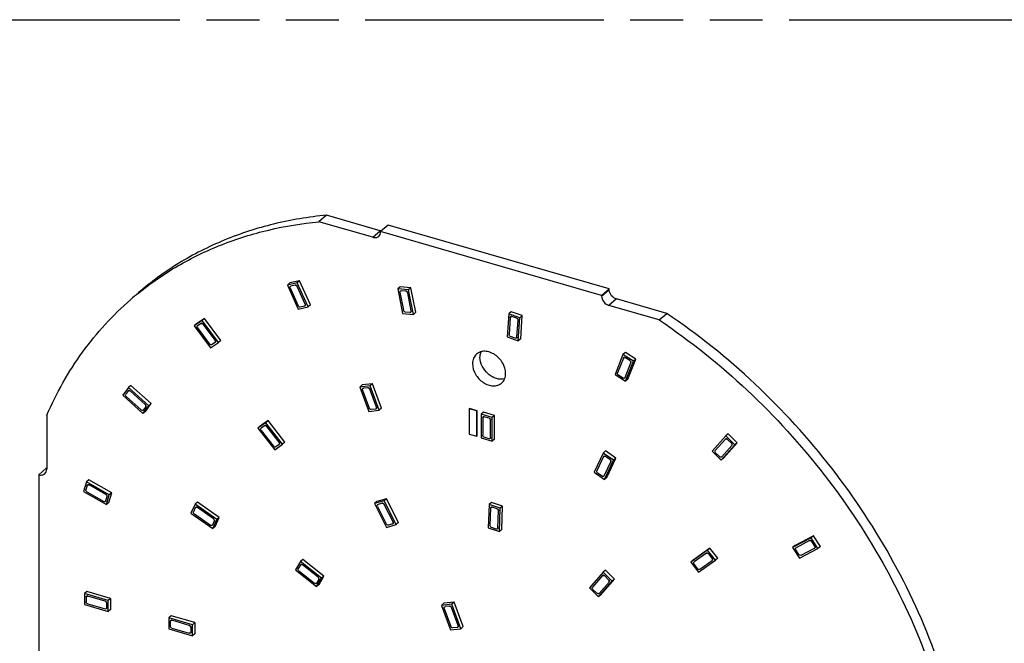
# Model space of a CAD drawing. Header units: millimetres. Extents: x 0 to 210, y 0 to 297.
# Tile 13 of 15: x 84 to 120, y 235 to 258. Entities that reach past the tile are written whole.
import ezdxf

# ---------------------------------------------------------------- set-up
doc = ezdxf.new("R2010")
doc.units = ezdxf.units.MM
doc.header["$LTSCALE"] = 19.36
doc.linetypes.add('PHANTOM', pattern=[0.8, 0.45, -0.05, 0.1, -0.05, 0.1, -0.05])
doc.layers.get('0').update_dxf_attribs({"linetype": 'CONTINUOUS'})
doc.layers.add('DEFAULT_3', color=7, linetype='PHANTOM')

msp = doc.modelspace()

# ---------------------------------------------------------------- linework, layer by layer
at = {"color": 7, "linetype": 'Continuous'}
for p, q in [((95.17093, 250.53084), (94.89593, 250.29269)), ((97.13842, 249.96287), (95.17093, 250.53084)), ((96.86342, 249.72472), (94.89593, 250.29269)), ((97.4229, 250.16942), (97.14791, 249.93127)), ((105.50262, 247.83701), (97.4229, 250.16942)), ((97.14791, 249.92708), (97.14791, 249.93127)), ((105.22763, 247.59885), (97.14791, 249.93127)), ((94.10131, 248.0614), (93.74248, 247.97906)), ((93.82948, 248.0544), (93.74248, 247.97906)), ((93.74248, 247.97906), (94.1409, 247.09512)), ((94.18831, 248.13675), (93.82948, 248.0544)), ((94.18831, 248.13675), (94.10131, 248.0614)), ((94.49973, 247.17746), (94.10131, 248.0614)), ((94.58673, 247.25281), (94.18831, 248.13675)), ((97.86468, 247.91402), (97.77768, 247.83867)), ((97.77768, 247.83867), (97.95388, 246.93991)), ((98.17337, 247.80667), (97.77768, 247.83867)), ((98.26037, 247.88202), (97.86468, 247.91402)), ((98.26037, 247.88202), (98.17337, 247.80667)), ((98.34957, 246.90791), (98.17337, 247.80667)), ((98.43657, 246.98325), (98.26037, 247.88202)), ((105.22763, 247.59885), (105.50262, 247.83701)), ((105.22763, 247.59885), (105.22763, 247.57721)), ((105.50262, 247.81536), (105.50262, 247.83701)), ((94.58673, 247.25281), (94.49973, 247.17746)), ((107.33231, 246.70261), (105.49465, 247.2331)), ((107.60731, 246.94077), (105.76964, 247.47125)), ((94.1409, 247.09512), (94.49973, 247.17746)), ((97.95388, 246.93991), (98.34957, 246.90791)), ((98.43657, 246.98325), (98.34957, 246.90791)), ((101.83986, 246.93031), (101.78076, 246.08337)), ((101.92686, 247.00565), (101.83986, 246.93031)), ((102.24306, 246.78634), (101.83986, 246.93031)), ((102.33006, 246.86168), (101.92686, 247.00565)), ((102.33006, 246.86168), (102.24306, 246.78634)), ((102.27096, 246.01474), (102.33006, 246.86168)), ((107.33231, 246.70261), (107.60731, 246.94077)), ((90.63348, 246.68197), (90.33812, 246.49139)), ((90.42511, 246.56673), (90.33812, 246.49139)), ((90.33812, 246.49139), (90.92922, 245.68784)), ((90.72048, 246.75732), (90.42511, 246.56673)), ((90.72048, 246.75732), (90.63348, 246.68197)), ((91.22458, 245.87842), (90.63348, 246.68197)), ((91.31158, 245.95377), (90.72048, 246.75732)), ((102.18396, 245.9394), (102.24306, 246.78634)), ((90.92922, 245.68784), (91.22458, 245.87842)), ((91.31158, 245.95377), (91.22458, 245.87842)), ((101.78076, 246.08337), (102.18396, 245.9394)), ((102.27096, 246.01474), (102.18396, 245.9394)), ((106.00859, 245.43855), (105.71858, 244.70625)), ((106.09559, 245.51389), (106.00859, 245.43855)), ((106.38939, 245.19328), (106.00859, 245.43855)), ((106.47639, 245.26862), (106.09559, 245.51389)), ((106.09938, 244.46099), (106.38939, 245.19328)), ((106.18638, 244.53633), (106.47639, 245.26862)), ((106.47639, 245.26862), (106.38939, 245.19328)), ((105.71858, 244.70625), (106.09938, 244.46099)), ((96.48101, 244.32675), (96.39401, 244.2514)), ((96.85439, 244.37362), (96.48101, 244.32675)), ((96.85439, 244.37362), (96.76739, 244.29828)), ((97.1858, 243.47785), (96.85439, 244.37362)), ((106.18638, 244.53633), (106.09938, 244.46099)), ((87.93649, 244.23269), (87.72651, 243.948)), ((88.02349, 244.30803), (87.93649, 244.23269)), ((88.67643, 243.56912), (87.93649, 244.23269)), ((88.76343, 243.64446), (88.02349, 244.30803)), ((96.76739, 244.29828), (96.39401, 244.2514)), ((96.39401, 244.2514), (96.72542, 243.35564)), ((97.0988, 243.40251), (96.76739, 244.29828)), ((87.72651, 243.948), (88.46645, 243.28443)), ((88.55345, 243.35977), (88.76343, 243.64446)), ((88.76343, 243.64446), (88.67643, 243.56912)), ((88.46645, 243.28443), (88.67643, 243.56912)), ((88.55345, 243.35977), (88.46645, 243.28443)), ((96.72542, 243.35564), (97.0988, 243.40251)), ((97.1858, 243.47785), (97.0988, 243.40251)), ((100.39132, 243.45728), (100.39966, 243.46449)), ((100.39132, 243.45728), (100.39132, 242.53353)), ((100.66556, 243.37811), (100.39132, 243.45728)), ((100.6739, 243.38533), (100.39966, 243.46449)), ((100.66556, 243.37811), (100.6739, 243.38533)), ((100.66556, 242.45436), (100.66556, 243.37811)), ((100.6739, 242.46158), (100.6739, 243.38533)), ((100.91205, 243.33101), (100.82505, 243.25567)), ((100.82505, 243.25567), (100.82505, 242.38965)), ((101.22919, 243.139), (100.82505, 243.25567)), ((101.31619, 243.21435), (100.91205, 243.33101)), ((84.94847, 243.21681), (84.94847, 241.25001)), ((92.95409, 242.94594), (92.66832, 242.74267)), ((93.04109, 243.02129), (92.75532, 242.81801)), ((93.04109, 243.02129), (92.95409, 242.94594)), ((93.56646, 242.1568), (92.95409, 242.94594)), ((93.65346, 242.23214), (93.04109, 243.02129)), ((101.31619, 243.21435), (101.22919, 243.139)), ((101.22919, 242.27299), (101.22919, 243.139)), ((101.31619, 242.34833), (101.31619, 243.21435)), ((92.75532, 242.81801), (92.66832, 242.74267)), ((92.66832, 242.74267), (93.28069, 241.95353)), ((100.39132, 242.53353), (100.66556, 242.45436)), ((109.85527, 242.54244), (109.76827, 242.46709)), ((110.18544, 242.21406), (109.85527, 242.54244)), ((93.65346, 242.23214), (93.56646, 242.1568)), ((100.66556, 242.45436), (100.6739, 242.46158)), ((100.82505, 242.38965), (101.22919, 242.27299)), ((101.31619, 242.34833), (101.22919, 242.27299)), ((109.76827, 242.46709), (109.26885, 241.90375)), ((109.68602, 241.65072), (110.18544, 242.21406)), ((110.09844, 242.13872), (109.76827, 242.46709)), ((110.18544, 242.21406), (110.09844, 242.13872)), ((93.28069, 241.95353), (93.56646, 242.1568)), ((105.28685, 241.83892), (104.95544, 241.13449)), ((105.37385, 241.91426), (105.28685, 241.83892)), ((105.66023, 241.57648), (105.28685, 241.83892)), ((105.74723, 241.65182), (105.37385, 241.91426)), ((109.26885, 241.90375), (109.59902, 241.57538)), ((109.59902, 241.57538), (110.09844, 242.13872)), ((105.32882, 240.87205), (105.66023, 241.57648)), ((105.41582, 240.94739), (105.74723, 241.65182)), ((105.74723, 241.65182), (105.66023, 241.57648)), ((109.68602, 241.65072), (109.59902, 241.57538)), ((84.6598, 241.04467), (84.9348, 241.28283)), ((104.95544, 241.13449), (105.32882, 240.87205)), ((84.6598, 241.04467), (84.6598, 233.11772)), ((86.40353, 240.78531), (86.29449, 240.42764)), ((86.49053, 240.86066), (86.40353, 240.78531)), ((87.23743, 240.31094), (86.40353, 240.78531)), ((87.32443, 240.38628), (86.49053, 240.86066)), ((105.41582, 240.94739), (105.32882, 240.87205)), ((86.29449, 240.42764), (87.1284, 239.95326)), ((87.21539, 240.0286), (87.32443, 240.38628)), ((87.32443, 240.38628), (87.23743, 240.31094)), ((87.1284, 239.95326), (87.23743, 240.31094)), ((87.21539, 240.0286), (87.1284, 239.95326)), ((90.45685, 240.04164), (90.36985, 239.96629)), ((91.25695, 239.47925), (90.45685, 240.04164)), ((97.27667, 240.09239), (96.92861, 239.98747)), ((97.01561, 240.06282), (96.92861, 239.98747)), ((97.36367, 240.16773), (97.01561, 240.06282)), ((97.36367, 240.16773), (97.27667, 240.09239)), ((97.7168, 239.2195), (97.27667, 240.09239)), ((97.8038, 239.29484), (97.36367, 240.16773)), ((101.20618, 240.02951), (101.11918, 239.95416)), ((101.61002, 239.89754), (101.20618, 240.02951)), ((90.36985, 239.96629), (90.21519, 239.63756)), ((91.16995, 239.40391), (90.36985, 239.96629)), ((96.92861, 239.98747), (97.36874, 239.11458)), ((101.11918, 239.95416), (101.08621, 239.09829)), ((101.52303, 239.8222), (101.11918, 239.95416)), ((101.49006, 238.96633), (101.52303, 239.8222)), ((101.61002, 239.89754), (101.52303, 239.8222)), ((101.57705, 239.04167), (101.61002, 239.89754)), ((90.21519, 239.63756), (91.01529, 239.07518)), ((91.01529, 239.07518), (91.16995, 239.40391)), ((91.10229, 239.15052), (91.25695, 239.47925)), ((91.25695, 239.47925), (91.16995, 239.40391)), ((97.8038, 239.29484), (97.7168, 239.2195)), ((91.10229, 239.15052), (91.01529, 239.07518)), ((97.36874, 239.11458), (97.7168, 239.2195)), ((101.08621, 239.09829), (101.49006, 238.96633)), ((101.57705, 239.04167), (101.49006, 238.96633)), ((112.87966, 238.73837), (112.20788, 238.38577)), ((112.96666, 238.81372), (112.29488, 238.46111)), ((112.96666, 238.81372), (112.87966, 238.73837)), ((113.1347, 238.35125), (112.87966, 238.73837)), ((113.2217, 238.42659), (112.96666, 238.81372)), ((109.10015, 238.28498), (108.48779, 237.84939)), ((109.18715, 238.36032), (108.57478, 237.92473)), ((109.18715, 238.36032), (109.10015, 238.28498)), ((109.38592, 237.91671), (109.10015, 238.28498)), ((109.47292, 237.99205), (109.18715, 238.36032)), ((112.29488, 238.46111), (112.20788, 238.38577)), ((112.20788, 238.38577), (112.46293, 237.99864)), ((112.46293, 237.99864), (113.1347, 238.35125)), ((113.2217, 238.42659), (113.1347, 238.35125)), ((94.22105, 237.8748), (94.03929, 237.56631)), ((94.30805, 237.95014), (94.22105, 237.8748)), ((94.99454, 237.26203), (94.22105, 237.8748)), ((95.08154, 237.33737), (94.30805, 237.95014)), ((108.57478, 237.92473), (108.48779, 237.84939)), ((108.48779, 237.84939), (108.77356, 237.48112)), ((108.77356, 237.48112), (109.38592, 237.91671)), ((109.47292, 237.99205), (109.38592, 237.91671)), ((94.03929, 237.56631), (94.81278, 236.95353)), ((105.36752, 237.55229), (105.28052, 237.47695)), ((105.69894, 237.22534), (105.36752, 237.55229)), ((94.81278, 236.95353), (94.99454, 237.26203)), ((94.89978, 237.02888), (95.08154, 237.33737)), ((95.08154, 237.33737), (94.99454, 237.26203)), ((105.28052, 237.47695), (104.78492, 236.90983)), ((105.11634, 236.58287), (105.61194, 237.14999)), ((105.20334, 236.65822), (105.69894, 237.22534)), ((105.61194, 237.14999), (105.28052, 237.47695)), ((105.69894, 237.22534), (105.61194, 237.14999)), ((86.41995, 236.77591), (86.33295, 236.70057)), ((87.28597, 236.52592), (86.41995, 236.77591)), ((94.89978, 237.02888), (94.81278, 236.95353)), ((104.78492, 236.90983), (105.11634, 236.58287)), ((86.33295, 236.70057), (86.33295, 236.29643)), ((87.19897, 236.45057), (86.33295, 236.70057)), ((87.28597, 236.52592), (87.19897, 236.45057)), ((87.19897, 236.04643), (87.19897, 236.45057)), ((87.28597, 236.52592), (87.28597, 236.12178)), ((105.20334, 236.65822), (105.11634, 236.58287)), ((86.33295, 236.29643), (87.19897, 236.04643)), ((87.28597, 236.12178), (87.19897, 236.04643)), ((99.46689, 236.34513), (99.37989, 236.26978)), ((99.75461, 236.31301), (99.37989, 236.26978)), ((99.37989, 236.26978), (99.70431, 235.37317)), ((99.84161, 236.38835), (99.46689, 236.34513)), ((99.84161, 236.38835), (99.75461, 236.31301)), ((100.07902, 235.4164), (99.75461, 236.31301)), ((100.16602, 235.49174), (99.84161, 236.38835)), ((89.49506, 235.88821), (89.40806, 235.81286)), ((89.40806, 235.81286), (89.40806, 235.40872)), ((90.27408, 235.56286), (89.40806, 235.81286)), ((90.36108, 235.63821), (89.49506, 235.88821)), ((89.40806, 235.40872), (90.27408, 235.15872)), ((90.36108, 235.63821), (90.27408, 235.56286)), ((90.27408, 235.15872), (90.27408, 235.56286)), ((90.36108, 235.63821), (90.36108, 235.23407)), ((99.70431, 235.37317), (100.07902, 235.4164)), ((100.16602, 235.49174), (100.07902, 235.4164)), ((90.36108, 235.23407), (90.27408, 235.15872))]:
    msp.add_line(p, q, dxfattribs=at)
at = {"color": 9, "linetype": 'Continuous'}
for p, q in [((96.86342, 249.72472), (97.13842, 249.96287)), ((94.02535, 247.97895), (93.87156, 247.94365)), ((94.39535, 247.28356), (94.10317, 247.93178)), ((93.84686, 247.87296), (94.13904, 247.22474)), ((97.8577, 247.71427), (97.98691, 247.05517)), ((98.07206, 247.7559), (97.90248, 247.76961)), ((98.26955, 247.03231), (98.14034, 247.69141)), ((105.22763, 247.5772), (105.50262, 247.81536)), ((94.36898, 247.21142), (94.2152, 247.17613)), ((105.76964, 247.47125), (105.49465, 247.2331)), ((98.2231, 246.97552), (98.05352, 246.98924)), ((90.58849, 246.57395), (90.46191, 246.49227)), ((91.10357, 245.95834), (90.6701, 246.54761)), ((101.88958, 246.79682), (101.84624, 246.17573)), ((102.12392, 246.77101), (101.95112, 246.83271)), ((102.13424, 246.07289), (102.17758, 246.69398)), ((90.45912, 246.41148), (90.8926, 245.8222)), ((91.09912, 245.8761), (90.97253, 245.79442)), ((102.07103, 246.03555), (101.89823, 246.09726)), ((106.02432, 245.30587), (105.81165, 244.76885)), ((106.08365, 244.59366), (106.29632, 245.13068)), ((106.26126, 245.21454), (106.09806, 245.31965)), ((106.00825, 244.57844), (105.84505, 244.68355)), ((87.92582, 244.10711), (87.83583, 243.9851)), ((88.54778, 243.61692), (88.00515, 244.10354)), ((96.49154, 244.13866), (96.73457, 243.48177)), ((96.6828, 244.22517), (96.52279, 244.20508)), ((97.00127, 243.51525), (96.75824, 244.17214)), ((87.85516, 243.90019), (88.39779, 243.41358)), ((88.56544, 243.53057), (88.47545, 243.40856)), ((96.96836, 243.44739), (96.80834, 243.4273)), ((100.88279, 243.12353), (100.88279, 242.48846)), ((101.11372, 243.1146), (100.94052, 243.1646)), ((101.17146, 242.40512), (101.17146, 243.0402)), ((92.91327, 242.83525), (92.79079, 242.74814)), ((92.79079, 242.66649), (93.23986, 242.08778)), ((93.44398, 242.23298), (92.99492, 242.81168)), ((101.11206, 242.36261), (100.93885, 242.41261)), ((109.74885, 242.34507), (109.38261, 241.93195)), ((109.97081, 242.19499), (109.82931, 242.33572)), ((93.44232, 242.14989), (93.31984, 242.06277)), ((109.53632, 241.70531), (109.39482, 241.84604)), ((109.61845, 241.6974), (109.98468, 242.11052)), ((105.296, 241.7075), (105.05297, 241.19092)), ((105.31967, 241.00347), (105.5627, 241.52004)), ((105.53146, 241.6045), (105.37144, 241.71697)), ((105.24257, 240.99255), (105.08255, 241.10503)), ((86.42797, 240.6515), (86.38124, 240.49821)), ((86.42126, 240.41548), (87.03278, 240.06761)), ((87.11067, 240.32309), (86.49914, 240.67097)), ((87.14902, 240.23893), (87.10229, 240.08564)), ((97.20657, 240.00422), (97.0574, 239.95926)), ((90.37901, 239.83488), (90.31272, 239.69399)), ((91.04117, 239.43193), (90.45444, 239.84435)), ((97.03702, 239.88608), (97.35978, 239.24596)), ((97.60839, 239.3209), (97.28563, 239.96102)), ((101.17247, 239.82119), (101.1483, 239.19356)), ((101.40544, 239.80284), (101.23236, 239.8594)), ((101.43676, 239.09929), (101.46094, 239.72693)), ((90.34397, 239.60954), (90.9307, 239.19713)), ((91.07075, 239.34604), (91.00447, 239.20515)), ((97.58635, 239.24627), (97.43718, 239.20131)), ((101.3752, 239.05964), (101.20212, 239.1162)), ((112.82652, 238.63606), (112.33388, 238.37748)), ((113.01705, 238.43835), (112.90774, 238.60426)), ((112.43317, 238.13132), (112.32387, 238.29722)), ((112.51606, 238.10096), (113.0087, 238.35954)), ((109.05933, 238.17429), (108.61026, 237.85485)), ((108.81438, 237.59181), (109.26345, 237.91124)), ((109.26345, 237.99289), (109.14098, 238.15072)), ((94.22069, 237.74581), (94.14279, 237.6136)), ((94.16839, 237.52867), (94.73562, 237.07931)), ((94.86545, 237.29966), (94.29822, 237.74903)), ((108.73106, 237.61393), (108.60859, 237.77176)), ((94.88938, 237.21329), (94.81148, 237.08108)), ((105.26178, 237.35462), (104.89834, 236.93874)), ((105.13507, 236.7052), (105.49851, 237.12108)), ((105.48421, 237.2056), (105.34217, 237.34572)), ((105.05302, 236.71265), (104.91098, 236.85278)), ((86.39069, 236.56843), (86.39069, 236.39523)), ((87.0835, 236.42617), (86.44842, 236.6095)), ((86.44842, 236.32083), (87.0835, 236.1375)), ((87.13957, 236.35033), (87.13957, 236.17712)), ((99.47668, 236.15641), (99.71459, 235.4989)), ((99.66917, 236.24088), (99.50858, 236.22236)), ((99.98224, 235.52977), (99.74433, 236.18728)), ((89.4658, 235.68073), (89.4658, 235.50752)), ((90.15861, 235.53846), (89.52353, 235.7218)), ((89.52353, 235.43312), (90.15861, 235.24979)), ((90.21468, 235.46262), (90.21468, 235.28942)), ((99.94867, 235.46238), (99.78808, 235.44385))]:
    msp.add_line(p, q, dxfattribs=at)
at = {"color": 7, "linetype": 'Continuous'}
for centre, radius, start, end in [((97.22489, 250.26221), 0.31158, 253.887919, 257.047477), ((97.22185, 250.24885), 0.29787, 257.040365, 260.961823), ((95.39073, 238.94056), 11.25736, 129.043053, 130.892609), ((85.02282, 241.58763), 0.31726, 253.892666, 256.45239)]:
    msp.add_arc(centre, radius, start, end, dxfattribs=at)
for points, knots in [([(95.17093, 250.53084), (94.52214, 250.46857), (93.24935, 250.25775), (91.43019, 249.66913), (89.7594, 248.82155), (88.75944, 248.08977), (88.29618, 247.68858)], [0, 0, 0, 0, 0.25888215, 0.51038258, 0.75658243, 1, 1, 1, 1]), ([(88.29968, 247.68385), (88.75267, 248.05124), (89.72362, 248.72049), (91.32946, 249.49599), (93.06698, 250.03688), (94.27871, 250.23345), (94.89593, 250.29269)], [0, 0, 0, 0, 0.2433389, 0.48969611, 0.74130281, 1, 1, 1, 1]), ([(96.86342, 249.72472), (96.90138, 249.71376), (96.97883, 249.70563), (97.05162, 249.73762), (97.07847, 249.76089)], [0, 0, 0, 0, 0.5264929, 1, 1, 1, 1]), ([(97.07847, 249.76089), (97.10077, 249.78021), (97.13753, 249.83267), (97.14791, 249.89511), (97.14791, 249.92708)], [0, 0, 0, 0, 0.4799465, 1, 1, 1, 1]), ([(93.8452, 247.87152), (93.839, 247.88528), (93.83523, 247.90965), (93.851, 247.93457), (93.86348, 247.94074), (93.8699, 247.94221)], [0, 0, 0, 0, 0.53345404, 0.76716871, 1, 1, 1, 1]), ([(94.02368, 247.9775), (94.03828, 247.98085), (94.07262, 247.97158), (94.09452, 247.94584), (94.1015, 247.93034)], [0, 0, 0, 0, 0.46823521, 1, 1, 1, 1]), ([(94.10317, 247.93178), (94.09618, 247.94729), (94.07428, 247.97302), (94.03994, 247.9823), (94.02535, 247.97895)], [0, 0, 0, 0, 0.53176479, 1, 1, 1, 1]), ([(97.85603, 247.71282), (97.85335, 247.72651), (97.85649, 247.75049), (97.8799, 247.76719), (97.89386, 247.76873), (97.90082, 247.76817)], [0, 0, 0, 0, 0.5084072, 0.74574903, 1, 1, 1, 1]), ([(98.0704, 247.75445), (98.08639, 247.75316), (98.11777, 247.73654), (98.13544, 247.70641), (98.13867, 247.68996)], [0, 0, 0, 0, 0.48905346, 1, 1, 1, 1]), ([(98.14034, 247.69141), (98.13711, 247.70786), (98.11944, 247.73798), (98.08805, 247.7546), (98.07206, 247.7559)], [0, 0, 0, 0, 0.51094654, 1, 1, 1, 1]), ([(105.22763, 247.57721), (105.22763, 247.50208), (105.28977, 247.35044), (105.42074, 247.25444), (105.49465, 247.2331)], [0, 0, 0, 0, 0.4940862, 1, 1, 1, 1]), ([(105.76964, 247.47125), (105.70201, 247.49078), (105.57969, 247.57589), (105.51392, 247.70969), (105.50497, 247.77941)], [0, 0, 0, 0, 0.50037692, 1, 1, 1, 1]), ([(84.94847, 243.21681), (85.30077, 244.03101), (86.16906, 245.57424), (87.36525, 246.88239), (88.02118, 247.45043)], [0, 0, 0, 0, 0.50553872, 1, 1, 1, 1]), ([(94.2152, 247.17613), (94.2006, 247.17278), (94.16626, 247.18205), (94.14436, 247.20779), (94.13737, 247.2233)], [0, 0, 0, 0, 0.46823521, 1, 1, 1, 1]), ([(94.39368, 247.28212), (94.39988, 247.26836), (94.40365, 247.24398), (94.38787, 247.21906), (94.3754, 247.2129), (94.36898, 247.21142)], [0, 0, 0, 0, 0.53345404, 0.76716871, 1, 1, 1, 1]), ([(94.37065, 247.21287), (94.37707, 247.21434), (94.38954, 247.22051), (94.40532, 247.24542), (94.40155, 247.2698), (94.39535, 247.28356)], [0, 0, 0, 0, 0.23283129, 0.46654596, 1, 1, 1, 1]), ([(98.05352, 246.98924), (98.03753, 246.99053), (98.00614, 247.00716), (97.98847, 247.03728), (97.98525, 247.05373)], [0, 0, 0, 0, 0.48905346, 1, 1, 1, 1]), ([(98.26788, 247.03087), (98.27056, 247.01718), (98.26742, 246.9932), (98.24401, 246.9765), (98.23005, 246.97496), (98.2231, 246.97552)], [0, 0, 0, 0, 0.5084072, 0.74574903, 1, 1, 1, 1]), ([(98.22477, 246.97697), (98.23172, 246.9764), (98.24568, 246.97794), (98.26909, 246.99465), (98.27223, 247.01862), (98.26955, 247.03231)], [0, 0, 0, 0, 0.25425097, 0.4915928, 1, 1, 1, 1]), ([(101.88791, 246.79537), (101.8884, 246.80232), (101.89202, 246.81588), (101.91211, 246.83648), (101.93629, 246.83597), (101.94945, 246.83127)], [0, 0, 0, 0, 0.25368203, 0.49084502, 1, 1, 1, 1]), ([(101.95112, 246.83271), (101.93796, 246.83741), (101.91377, 246.83792), (101.89369, 246.81732), (101.89006, 246.80376), (101.88958, 246.79682)], [0, 0, 0, 0, 0.50915498, 0.74631797, 1, 1, 1, 1]), ([(117.55476, 234.12173), (117.11384, 235.39529), (115.99169, 237.90025), (113.71639, 241.3556), (110.91523, 244.43533), (108.74689, 246.17345), (107.60731, 246.94077)], [0, 0, 0, 0, 0.24527967, 0.49680114, 0.74997099, 1, 1, 1, 1]), ([(90.45746, 246.41003), (90.4479, 246.42303), (90.43856, 246.44677), (90.44524, 246.47662), (90.45476, 246.48729), (90.46024, 246.49083)], [0, 0, 0, 0, 0.54351563, 0.78022888, 1, 1, 1, 1]), ([(90.58683, 246.57251), (90.59846, 246.58001), (90.63359, 246.5805), (90.65853, 246.55962), (90.66843, 246.54616)], [0, 0, 0, 0, 0.45313366, 1, 1, 1, 1]), ([(90.6701, 246.54761), (90.6602, 246.56107), (90.63526, 246.58195), (90.60013, 246.58146), (90.58849, 246.57395)], [0, 0, 0, 0, 0.54686634, 1, 1, 1, 1]), ([(102.12225, 246.76957), (102.13805, 246.76393), (102.16522, 246.74202), (102.17703, 246.70852), (102.17591, 246.69254)], [0, 0, 0, 0, 0.51149506, 1, 1, 1, 1]), ([(102.17758, 246.69398), (102.17869, 246.70996), (102.16689, 246.74347), (102.13972, 246.76537), (102.12392, 246.77101)], [0, 0, 0, 0, 0.48850494, 1, 1, 1, 1]), ([(107.33231, 246.70261), (108.47189, 245.9353), (110.64023, 244.19718), (113.44139, 241.11744), (115.71669, 237.6621), (116.83884, 235.15714), (117.27977, 233.88357)], [0, 0, 0, 0, 0.25002901, 0.50319886, 0.75472033, 1, 1, 1, 1]), ([(101.89823, 246.09726), (101.88244, 246.1029), (101.85526, 246.1248), (101.84346, 246.15831), (101.84457, 246.17429)], [0, 0, 0, 0, 0.51149506, 1, 1, 1, 1]), ([(90.97253, 245.79442), (90.9609, 245.78691), (90.92577, 245.78642), (90.90083, 245.8073), (90.89093, 245.82076)], [0, 0, 0, 0, 0.45313366, 1, 1, 1, 1]), ([(91.1019, 245.95689), (91.11146, 245.9439), (91.1208, 245.92015), (91.11412, 245.89031), (91.1046, 245.87963), (91.09912, 245.8761)], [0, 0, 0, 0, 0.54351563, 0.78022888, 1, 1, 1, 1]), ([(91.10078, 245.87754), (91.10626, 245.88108), (91.11578, 245.89175), (91.12246, 245.9216), (91.11313, 245.94534), (91.10357, 245.95834)], [0, 0, 0, 0, 0.21977112, 0.45648437, 1, 1, 1, 1]), ([(102.13257, 246.07145), (102.13209, 246.0645), (102.12847, 246.05094), (102.10838, 246.03034), (102.0842, 246.03085), (102.07103, 246.03555)], [0, 0, 0, 0, 0.25368203, 0.49084502, 1, 1, 1, 1]), ([(100.65587, 245.45447), (100.60835, 245.41331), (100.53002, 245.3015), (100.50791, 245.16845), (100.50791, 245.10033)], [0, 0, 0, 0, 0.47996844, 1, 1, 1, 1]), ([(101.72033, 244.75033), (101.72033, 244.88109), (101.63379, 245.15175), (101.39539, 245.40544), (101.15414, 245.52793), (100.96978, 245.5654), (100.79561, 245.54447), (100.69621, 245.48942), (100.65587, 245.45447)], [0, 0, 0, 0, 0.25693676, 0.53080169, 0.66202517, 0.78362103, 0.89512144, 1, 1, 1, 1]), ([(100.78291, 245.33848), (100.78291, 245.35632), (100.78593, 245.42488), (100.80175, 245.49315), (100.82141, 245.53998)], [0, 0, 0, 0, 0.25996827, 1, 1, 1, 1]), ([(100.50791, 245.10033), (100.50791, 244.96957), (100.59445, 244.69891), (100.83285, 244.44521), (101.0741, 244.32273), (101.25846, 244.28526), (101.43263, 244.30619), (101.53203, 244.36124), (101.57237, 244.39619)], [0, 0, 0, 0, 0.25693676, 0.53080169, 0.66202517, 0.78362103, 0.89512144, 1, 1, 1, 1]), ([(101.68176, 244.54811), (101.58443, 244.52257), (101.41768, 244.53527), (101.21978, 244.62344), (101.02776, 244.76176), (100.84602, 244.99611), (100.78291, 245.22742), (100.78291, 245.33848)], [0, 0, 0, 0, 0.22528337, 0.35149068, 0.48379844, 0.75134058, 1, 1, 1, 1]), ([(106.02265, 245.30443), (106.02508, 245.31055), (106.03307, 245.32194), (106.06012, 245.33375), (106.08368, 245.3264), (106.09639, 245.31821)], [0, 0, 0, 0, 0.23238107, 0.46609932, 1, 1, 1, 1]), ([(106.09806, 245.31965), (106.08534, 245.32784), (106.06178, 245.3352), (106.03474, 245.32338), (106.02674, 245.31199), (106.02432, 245.30587)], [0, 0, 0, 0, 0.53390068, 0.76761893, 1, 1, 1, 1]), ([(106.25959, 245.21309), (106.27389, 245.20389), (106.29611, 245.17847), (106.30016, 245.14313), (106.29466, 245.12924)], [0, 0, 0, 0, 0.5322275, 1, 1, 1, 1]), ([(106.29632, 245.13068), (106.30183, 245.14458), (106.29778, 245.17991), (106.27556, 245.20533), (106.26126, 245.21454)], [0, 0, 0, 0, 0.4677725, 1, 1, 1, 1]), ([(101.57237, 244.39619), (101.61989, 244.43735), (101.69823, 244.54916), (101.72033, 244.68221), (101.72033, 244.75033)], [0, 0, 0, 0, 0.47996844, 1, 1, 1, 1]), ([(105.84505, 244.68355), (105.83075, 244.69276), (105.80853, 244.71818), (105.80448, 244.75351), (105.80998, 244.76741)], [0, 0, 0, 0, 0.5322275, 1, 1, 1, 1]), ([(106.08198, 244.59222), (106.07956, 244.5861), (106.07156, 244.57471), (106.04452, 244.56289), (106.02096, 244.57025), (106.00825, 244.57844)], [0, 0, 0, 0, 0.23238107, 0.46609932, 1, 1, 1, 1]), ([(87.8535, 243.89875), (87.84097, 243.90998), (87.82267, 243.93719), (87.8258, 243.97232), (87.83416, 243.98366)], [0, 0, 0, 0, 0.54423661, 1, 1, 1, 1]), ([(87.92416, 244.10567), (87.92802, 244.1109), (87.93912, 244.11972), (87.9691, 244.12423), (87.99163, 244.11273), (88.00348, 244.1021)], [0, 0, 0, 0, 0.22171803, 0.45732017, 1, 1, 1, 1]), ([(88.00515, 244.10354), (87.9933, 244.11417), (87.97076, 244.12567), (87.94078, 244.12116), (87.92969, 244.11235), (87.92582, 244.10711)], [0, 0, 0, 0, 0.54267983, 0.77828197, 1, 1, 1, 1]), ([(96.48987, 244.13722), (96.48476, 244.15103), (96.48298, 244.17544), (96.50141, 244.19811), (96.51449, 244.2028), (96.52112, 244.20363)], [0, 0, 0, 0, 0.52700293, 0.76104806, 1, 1, 1, 1]), ([(96.68114, 244.22372), (96.69635, 244.22563), (96.72994, 244.21382), (96.75068, 244.18663), (96.75657, 244.1707)], [0, 0, 0, 0, 0.47434993, 1, 1, 1, 1]), ([(96.75824, 244.17214), (96.75234, 244.18808), (96.73161, 244.21526), (96.69802, 244.22708), (96.6828, 244.22517)], [0, 0, 0, 0, 0.52565007, 1, 1, 1, 1]), ([(88.54611, 243.61548), (88.55863, 243.60425), (88.57693, 243.57704), (88.5738, 243.54191), (88.56544, 243.53057)], [0, 0, 0, 0, 0.54423661, 1, 1, 1, 1]), ([(88.56711, 243.53202), (88.57547, 243.54335), (88.5786, 243.57849), (88.5603, 243.60569), (88.54778, 243.61692)], [0, 0, 0, 0, 0.45576339, 1, 1, 1, 1]), ([(88.47545, 243.40856), (88.47158, 243.40333), (88.46049, 243.39451), (88.43051, 243.39001), (88.40797, 243.4015), (88.39612, 243.41213)], [0, 0, 0, 0, 0.22171803, 0.45732017, 1, 1, 1, 1]), ([(96.80834, 243.4273), (96.79313, 243.42539), (96.75954, 243.43721), (96.7388, 243.46439), (96.73291, 243.48033)], [0, 0, 0, 0, 0.47434993, 1, 1, 1, 1]), ([(96.99961, 243.51381), (97.00472, 243.49999), (97.0065, 243.47558), (96.98807, 243.45291), (96.97499, 243.44822), (96.96836, 243.44739)], [0, 0, 0, 0, 0.52700293, 0.76104806, 1, 1, 1, 1]), ([(96.97003, 243.44884), (96.97665, 243.44967), (96.98974, 243.45436), (97.00817, 243.47703), (97.00638, 243.50144), (97.00127, 243.51525)], [0, 0, 0, 0, 0.23895194, 0.47299707, 1, 1, 1, 1]), ([(100.88112, 243.12209), (100.88112, 243.13533), (100.89344, 243.16548), (100.92568, 243.16696), (100.93885, 243.16316)], [0, 0, 0, 0, 0.49120321, 1, 1, 1, 1]), ([(100.94052, 243.1646), (100.92734, 243.16841), (100.89511, 243.16692), (100.88279, 243.13677), (100.88279, 243.12353)], [0, 0, 0, 0, 0.50879679, 1, 1, 1, 1]), ([(101.11206, 243.11316), (101.12804, 243.10855), (101.15635, 243.08779), (101.16979, 243.055), (101.16979, 243.03876)], [0, 0, 0, 0, 0.50591293, 1, 1, 1, 1]), ([(101.17146, 243.0402), (101.17146, 243.05645), (101.15802, 243.08923), (101.1297, 243.10999), (101.11372, 243.1146)], [0, 0, 0, 0, 0.49408707, 1, 1, 1, 1]), ([(92.78913, 242.66504), (92.77917, 242.67788), (92.7692, 242.70149), (92.77475, 242.73172), (92.7838, 242.7429), (92.78913, 242.74669)], [0, 0, 0, 0, 0.54363757, 0.78104727, 1, 1, 1, 1]), ([(92.9116, 242.83381), (92.92278, 242.84176), (92.95778, 242.84363), (92.98305, 242.82338), (92.99325, 242.81024)], [0, 0, 0, 0, 0.45191978, 1, 1, 1, 1]), ([(92.99492, 242.81168), (92.98472, 242.82483), (92.95944, 242.84508), (92.92444, 242.8432), (92.91327, 242.83525)], [0, 0, 0, 0, 0.54808022, 1, 1, 1, 1]), ([(93.44232, 242.23154), (93.45228, 242.2187), (93.46225, 242.19509), (93.4567, 242.16486), (93.44765, 242.15368), (93.44232, 242.14989)], [0, 0, 0, 0, 0.54363757, 0.78104727, 1, 1, 1, 1]), ([(93.44398, 242.15133), (93.44932, 242.15512), (93.45837, 242.1663), (93.46391, 242.19653), (93.45394, 242.22015), (93.44398, 242.23298)], [0, 0, 0, 0, 0.21895273, 0.45636243, 1, 1, 1, 1]), ([(100.93885, 242.41261), (100.92287, 242.41722), (100.89456, 242.43798), (100.88112, 242.47077), (100.88112, 242.48701)], [0, 0, 0, 0, 0.50591293, 1, 1, 1, 1]), ([(101.16979, 242.40368), (101.16979, 242.39044), (101.15747, 242.36029), (101.12523, 242.35881), (101.11206, 242.36261)], [0, 0, 0, 0, 0.49120321, 1, 1, 1, 1]), ([(109.74718, 242.34363), (109.75151, 242.34851), (109.76352, 242.3563), (109.79406, 242.35842), (109.81619, 242.34567), (109.82764, 242.33427)], [0, 0, 0, 0, 0.21959438, 0.45644126, 1, 1, 1, 1]), ([(109.82931, 242.33572), (109.81785, 242.34711), (109.79573, 242.35986), (109.76519, 242.35775), (109.75318, 242.34996), (109.74885, 242.34507)], [0, 0, 0, 0, 0.54355874, 0.78040562, 1, 1, 1, 1]), ([(109.96914, 242.19354), (109.98098, 242.18177), (109.99795, 242.15406), (109.99218, 242.11942), (109.98302, 242.10908)], [0, 0, 0, 0, 0.5471211, 1, 1, 1, 1]), ([(109.98468, 242.11052), (109.99385, 242.12086), (109.99962, 242.1555), (109.98265, 242.18321), (109.97081, 242.19499)], [0, 0, 0, 0, 0.4528789, 1, 1, 1, 1]), ([(93.31984, 242.06277), (93.30867, 242.05482), (93.27367, 242.05295), (93.24839, 242.0732), (93.2382, 242.08634)], [0, 0, 0, 0, 0.45191978, 1, 1, 1, 1]), ([(109.39482, 241.84604), (109.38298, 241.85782), (109.36601, 241.88553), (109.37178, 241.92017), (109.38094, 241.93051)], [0, 0, 0, 0, 0.5471211, 1, 1, 1, 1]), ([(105.29434, 241.70606), (105.29712, 241.71198), (105.30593, 241.72281), (105.3339, 241.7328), (105.35723, 241.72435), (105.36977, 241.71553)], [0, 0, 0, 0, 0.22915466, 0.46303347, 1, 1, 1, 1]), ([(105.37144, 241.71697), (105.3589, 241.72579), (105.33556, 241.73425), (105.3076, 241.72425), (105.29879, 241.71342), (105.296, 241.7075)], [0, 0, 0, 0, 0.53696653, 0.77084534, 1, 1, 1, 1]), ([(105.52979, 241.60305), (105.54369, 241.59329), (105.56494, 241.56737), (105.56731, 241.53193), (105.56104, 241.5186)], [0, 0, 0, 0, 0.53561697, 1, 1, 1, 1]), ([(105.5627, 241.52004), (105.56897, 241.53337), (105.5666, 241.56881), (105.54536, 241.59473), (105.53146, 241.6045)], [0, 0, 0, 0, 0.46438303, 1, 1, 1, 1]), ([(109.61678, 241.69596), (109.61245, 241.69107), (109.60044, 241.68328), (109.5699, 241.68117), (109.54777, 241.69392), (109.53632, 241.70531)], [0, 0, 0, 0, 0.21959438, 0.45644126, 1, 1, 1, 1]), ([(84.6598, 241.04467), (84.69832, 241.03355), (84.77691, 241.0253), (84.85076, 241.05777), (84.87801, 241.08137)], [0, 0, 0, 0, 0.52649167, 1, 1, 1, 1]), ([(84.87801, 241.08137), (84.90064, 241.10098), (84.93795, 241.15421), (84.94847, 241.21757), (84.94847, 241.25001)], [0, 0, 0, 0, 0.4799465, 1, 1, 1, 1]), ([(105.08255, 241.10503), (105.06865, 241.1148), (105.0474, 241.14072), (105.04503, 241.17615), (105.0513, 241.18948)], [0, 0, 0, 0, 0.53561697, 1, 1, 1, 1]), ([(105.318, 241.00202), (105.31522, 240.9961), (105.30641, 240.98528), (105.27844, 240.97528), (105.25511, 240.98374), (105.24257, 240.99255)], [0, 0, 0, 0, 0.22915466, 0.46303347, 1, 1, 1, 1]), ([(86.41959, 240.41404), (86.40481, 240.42245), (86.38131, 240.44713), (86.37513, 240.48219), (86.37957, 240.49676)], [0, 0, 0, 0, 0.52740325, 1, 1, 1, 1]), ([(86.4263, 240.65005), (86.42824, 240.65641), (86.43514, 240.66848), (86.46076, 240.68267), (86.48458, 240.67686), (86.49747, 240.66952)], [0, 0, 0, 0, 0.23716886, 0.47105007, 1, 1, 1, 1]), ([(86.49914, 240.67097), (86.48625, 240.6783), (86.46242, 240.68411), (86.4368, 240.66992), (86.42991, 240.65786), (86.42797, 240.6515)], [0, 0, 0, 0, 0.52894993, 0.76283114, 1, 1, 1, 1]), ([(87.10229, 240.08564), (87.10035, 240.07928), (87.09345, 240.06721), (87.06783, 240.05302), (87.04401, 240.05883), (87.03112, 240.06616)], [0, 0, 0, 0, 0.23716886, 0.47105007, 1, 1, 1, 1]), ([(87.109, 240.32165), (87.12378, 240.31324), (87.14728, 240.28856), (87.15346, 240.2535), (87.14902, 240.23893)], [0, 0, 0, 0, 0.52740325, 1, 1, 1, 1]), ([(87.15068, 240.24037), (87.15513, 240.25494), (87.14894, 240.29), (87.12544, 240.31469), (87.11067, 240.32309)], [0, 0, 0, 0, 0.47259675, 1, 1, 1, 1]), ([(97.2049, 240.00278), (97.21902, 240.00703), (97.25373, 239.99953), (97.27632, 239.97474), (97.28396, 239.95957)], [0, 0, 0, 0, 0.46457082, 1, 1, 1, 1]), ([(97.28563, 239.96102), (97.27798, 239.97619), (97.2554, 240.00097), (97.22068, 240.00848), (97.20657, 240.00422)], [0, 0, 0, 0, 0.53542918, 1, 1, 1, 1]), ([(90.3423, 239.60809), (90.3284, 239.61786), (90.30715, 239.64378), (90.30479, 239.67922), (90.31106, 239.69255)], [0, 0, 0, 0, 0.53561717, 1, 1, 1, 1]), ([(90.37734, 239.83343), (90.38012, 239.83935), (90.38893, 239.85018), (90.4169, 239.86017), (90.44023, 239.85172), (90.45277, 239.8429)], [0, 0, 0, 0, 0.22915448, 0.4630333, 1, 1, 1, 1]), ([(90.45444, 239.84435), (90.4419, 239.85316), (90.41856, 239.86162), (90.3906, 239.85162), (90.38179, 239.8408), (90.37901, 239.83488)], [0, 0, 0, 0, 0.5369667, 0.77084552, 1, 1, 1, 1]), ([(97.03535, 239.88463), (97.02846, 239.89831), (97.02348, 239.92262), (97.03747, 239.9488), (97.04947, 239.95592), (97.05573, 239.95781)], [0, 0, 0, 0, 0.53680672, 0.77067017, 1, 1, 1, 1]), ([(101.17081, 239.81975), (101.17108, 239.82677), (101.17423, 239.84049), (101.19337, 239.8619), (101.21752, 239.86226), (101.2307, 239.85796)], [0, 0, 0, 0, 0.2562247, 0.49421985, 1, 1, 1, 1]), ([(101.23236, 239.8594), (101.21919, 239.86371), (101.19504, 239.86335), (101.1759, 239.84193), (101.17274, 239.82821), (101.17247, 239.82119)], [0, 0, 0, 0, 0.50578015, 0.7437753, 1, 1, 1, 1]), ([(101.40378, 239.8014), (101.41966, 239.79621), (101.44735, 239.7748), (101.45989, 239.7416), (101.45927, 239.72549)], [0, 0, 0, 0, 0.50903496, 1, 1, 1, 1]), ([(101.46094, 239.72693), (101.46156, 239.74304), (101.44902, 239.77624), (101.42133, 239.79765), (101.40544, 239.80284)], [0, 0, 0, 0, 0.49096504, 1, 1, 1, 1]), ([(91.03951, 239.43049), (91.05341, 239.42072), (91.07466, 239.3948), (91.07702, 239.35936), (91.07075, 239.34604)], [0, 0, 0, 0, 0.53561717, 1, 1, 1, 1]), ([(91.07242, 239.34748), (91.07869, 239.36081), (91.07632, 239.39624), (91.05507, 239.42216), (91.04117, 239.43193)], [0, 0, 0, 0, 0.46438283, 1, 1, 1, 1]), ([(97.60673, 239.31945), (97.61362, 239.30578), (97.6186, 239.28147), (97.60461, 239.25528), (97.59261, 239.24816), (97.58635, 239.24627)], [0, 0, 0, 0, 0.53680672, 0.77067017, 1, 1, 1, 1]), ([(97.58801, 239.24772), (97.59428, 239.24961), (97.60628, 239.25673), (97.62026, 239.28291), (97.61529, 239.30722), (97.60839, 239.3209)], [0, 0, 0, 0, 0.22932983, 0.46319328, 1, 1, 1, 1]), ([(91.00447, 239.20515), (91.00169, 239.19923), (90.99288, 239.18841), (90.96491, 239.17841), (90.94158, 239.18687), (90.92904, 239.19568)], [0, 0, 0, 0, 0.22915448, 0.4630333, 1, 1, 1, 1]), ([(97.43718, 239.20131), (97.42306, 239.19705), (97.38835, 239.20456), (97.36576, 239.22934), (97.35811, 239.24451)], [0, 0, 0, 0, 0.46457082, 1, 1, 1, 1]), ([(101.20212, 239.1162), (101.18624, 239.12139), (101.15855, 239.1428), (101.14601, 239.176), (101.14663, 239.19211)], [0, 0, 0, 0, 0.50903496, 1, 1, 1, 1]), ([(101.43509, 239.09785), (101.43482, 239.09084), (101.43167, 239.07711), (101.41253, 239.0557), (101.38837, 239.05534), (101.3752, 239.05964)], [0, 0, 0, 0, 0.2562247, 0.49421985, 1, 1, 1, 1]), ([(112.82485, 238.63461), (112.83735, 238.64117), (112.87257, 238.63899), (112.89682, 238.61687), (112.90608, 238.60282)], [0, 0, 0, 0, 0.45608424, 1, 1, 1, 1]), ([(112.90774, 238.60426), (112.89848, 238.61832), (112.87424, 238.64044), (112.83902, 238.64262), (112.82652, 238.63606)], [0, 0, 0, 0, 0.54391576, 1, 1, 1, 1]), ([(112.32387, 238.29722), (112.31512, 238.3105), (112.30709, 238.33447), (112.31606, 238.36339), (112.32646, 238.37301), (112.33222, 238.37604)], [0, 0, 0, 0, 0.5425385, 0.7780313, 1, 1, 1, 1]), ([(113.01538, 238.43691), (113.02413, 238.42363), (113.03216, 238.39967), (113.02319, 238.37074), (113.01279, 238.36112), (113.00703, 238.3581)], [0, 0, 0, 0, 0.5425385, 0.7780313, 1, 1, 1, 1]), ([(113.0087, 238.35954), (113.01446, 238.36256), (113.02485, 238.37218), (113.03382, 238.40111), (113.0258, 238.42507), (113.01705, 238.43835)], [0, 0, 0, 0, 0.2219687, 0.4574615, 1, 1, 1, 1]), ([(108.60859, 237.77176), (108.59863, 237.7846), (108.58866, 237.80821), (108.59421, 237.83844), (108.60326, 237.84962), (108.60859, 237.85341)], [0, 0, 0, 0, 0.54363757, 0.78104727, 1, 1, 1, 1]), ([(109.05766, 238.17284), (109.06884, 238.18079), (109.10384, 238.18267), (109.12911, 238.16242), (109.13931, 238.14927)], [0, 0, 0, 0, 0.45191978, 1, 1, 1, 1]), ([(109.14098, 238.15072), (109.13078, 238.16386), (109.1055, 238.18411), (109.0705, 238.18224), (109.05933, 238.17429)], [0, 0, 0, 0, 0.54808022, 1, 1, 1, 1]), ([(109.26178, 237.99145), (109.27174, 237.97861), (109.28171, 237.955), (109.27616, 237.92477), (109.26711, 237.91359), (109.26178, 237.9098)], [0, 0, 0, 0, 0.54363757, 0.78104727, 1, 1, 1, 1]), ([(109.26345, 237.91124), (109.26878, 237.91503), (109.27783, 237.92621), (109.28338, 237.95644), (109.27341, 237.98006), (109.26345, 237.99289)], [0, 0, 0, 0, 0.21895273, 0.45636243, 1, 1, 1, 1]), ([(112.51439, 238.09952), (112.5019, 238.09296), (112.46668, 238.09514), (112.44243, 238.11726), (112.43317, 238.13132)], [0, 0, 0, 0, 0.45608424, 1, 1, 1, 1]), ([(94.16672, 237.52723), (94.15346, 237.53774), (94.13362, 237.56432), (94.13381, 237.59973), (94.14112, 237.61215)], [0, 0, 0, 0, 0.54007965, 1, 1, 1, 1]), ([(94.21902, 237.74436), (94.22233, 237.74997), (94.23227, 237.75989), (94.26134, 237.76724), (94.28431, 237.75728), (94.29655, 237.74758)], [0, 0, 0, 0, 0.22514029, 0.45963456, 1, 1, 1, 1]), ([(94.29822, 237.74903), (94.28597, 237.75873), (94.263, 237.76869), (94.23393, 237.76133), (94.22399, 237.75142), (94.22069, 237.74581)], [0, 0, 0, 0, 0.54036544, 0.77485971, 1, 1, 1, 1]), ([(108.81271, 237.59036), (108.80154, 237.58241), (108.76654, 237.58054), (108.74126, 237.60079), (108.73106, 237.61393)], [0, 0, 0, 0, 0.45191978, 1, 1, 1, 1]), ([(94.86378, 237.29821), (94.87705, 237.2877), (94.89689, 237.26113), (94.8967, 237.22571), (94.88938, 237.21329)], [0, 0, 0, 0, 0.54007965, 1, 1, 1, 1]), ([(94.89105, 237.21474), (94.89836, 237.22716), (94.89855, 237.26257), (94.87872, 237.28915), (94.86545, 237.29966)], [0, 0, 0, 0, 0.45992035, 1, 1, 1, 1]), ([(105.26012, 237.35318), (105.26441, 237.35809), (105.27635, 237.36597), (105.30686, 237.36827), (105.32901, 237.35561), (105.3405, 237.34428)], [0, 0, 0, 0, 0.21973454, 0.45647482, 1, 1, 1, 1]), ([(105.34217, 237.34572), (105.33068, 237.35706), (105.30852, 237.36971), (105.27802, 237.36741), (105.26608, 237.35954), (105.26178, 237.35462)], [0, 0, 0, 0, 0.54352518, 0.78026546, 1, 1, 1, 1]), ([(105.48254, 237.20416), (105.49443, 237.19243), (105.51151, 237.16475), (105.50595, 237.13006), (105.49684, 237.11964)], [0, 0, 0, 0, 0.54691878, 1, 1, 1, 1]), ([(105.49851, 237.12108), (105.50762, 237.1315), (105.51317, 237.1662), (105.4961, 237.19387), (105.48421, 237.2056)], [0, 0, 0, 0, 0.45308122, 1, 1, 1, 1]), ([(94.81148, 237.08108), (94.80818, 237.07547), (94.79824, 237.06556), (94.76917, 237.0582), (94.7462, 237.06816), (94.73395, 237.07786)], [0, 0, 0, 0, 0.22514029, 0.45963456, 1, 1, 1, 1]), ([(104.91098, 236.85278), (104.89909, 236.86451), (104.88201, 236.89218), (104.88757, 236.92687), (104.89668, 236.93729)], [0, 0, 0, 0, 0.54691878, 1, 1, 1, 1]), ([(86.38902, 236.56699), (86.38902, 236.58023), (86.40135, 236.61038), (86.43358, 236.61186), (86.44676, 236.60806)], [0, 0, 0, 0, 0.49120321, 1, 1, 1, 1]), ([(86.44842, 236.6095), (86.43525, 236.61331), (86.40301, 236.61182), (86.39069, 236.58168), (86.39069, 236.56843)], [0, 0, 0, 0, 0.50879679, 1, 1, 1, 1]), ([(87.08183, 236.42473), (87.09782, 236.42011), (87.12613, 236.39936), (87.13957, 236.36657), (87.13957, 236.35033)], [0, 0, 0, 0, 0.50591293, 1, 1, 1, 1]), ([(87.14124, 236.35177), (87.14124, 236.36801), (87.1278, 236.4008), (87.09948, 236.42156), (87.0835, 236.42617)], [0, 0, 0, 0, 0.49408707, 1, 1, 1, 1]), ([(105.1334, 236.70375), (105.12911, 236.69884), (105.11717, 236.69097), (105.08666, 236.68867), (105.06451, 236.70132), (105.05302, 236.71265)], [0, 0, 0, 0, 0.21973454, 0.45647482, 1, 1, 1, 1]), ([(86.44676, 236.31939), (86.43078, 236.324), (86.40246, 236.34476), (86.38902, 236.37754), (86.38902, 236.39379)], [0, 0, 0, 0, 0.50591293, 1, 1, 1, 1]), ([(87.13957, 236.17712), (87.13957, 236.16388), (87.12725, 236.13374), (87.09501, 236.13225), (87.08183, 236.13606)], [0, 0, 0, 0, 0.49120321, 1, 1, 1, 1]), ([(99.47501, 236.15497), (99.47002, 236.16878), (99.46844, 236.19319), (99.48713, 236.21561), (99.50027, 236.22015), (99.50692, 236.22091)], [0, 0, 0, 0, 0.526263, 0.7603824, 1, 1, 1, 1]), ([(99.66751, 236.23944), (99.68277, 236.2412), (99.71628, 236.22914), (99.73689, 236.20181), (99.74267, 236.18584)], [0, 0, 0, 0, 0.47499994, 1, 1, 1, 1]), ([(99.74433, 236.18728), (99.73855, 236.20325), (99.71795, 236.23058), (99.68444, 236.24264), (99.66917, 236.24088)], [0, 0, 0, 0, 0.52500006, 1, 1, 1, 1]), ([(89.46413, 235.67928), (89.46413, 235.69252), (89.47646, 235.72267), (89.50869, 235.72416), (89.52187, 235.72035)], [0, 0, 0, 0, 0.49120321, 1, 1, 1, 1]), ([(89.52353, 235.7218), (89.51036, 235.7256), (89.47812, 235.72412), (89.4658, 235.69397), (89.4658, 235.68073)], [0, 0, 0, 0, 0.50879679, 1, 1, 1, 1]), ([(89.52187, 235.43168), (89.50589, 235.43629), (89.47757, 235.45705), (89.46413, 235.48984), (89.46413, 235.50608)], [0, 0, 0, 0, 0.50591293, 1, 1, 1, 1]), ([(90.15694, 235.53702), (90.17293, 235.53241), (90.20124, 235.51165), (90.21468, 235.47886), (90.21468, 235.46262)], [0, 0, 0, 0, 0.50591293, 1, 1, 1, 1]), ([(90.21635, 235.46406), (90.21635, 235.48031), (90.20291, 235.51309), (90.17459, 235.53385), (90.15861, 235.53846)], [0, 0, 0, 0, 0.49408707, 1, 1, 1, 1]), ([(99.78808, 235.44385), (99.77281, 235.44209), (99.73931, 235.45416), (99.7187, 235.48148), (99.71292, 235.49745)], [0, 0, 0, 0, 0.47499994, 1, 1, 1, 1]), ([(99.98057, 235.52833), (99.98557, 235.51451), (99.98714, 235.49011), (99.96845, 235.46768), (99.95531, 235.46315), (99.94867, 235.46238)], [0, 0, 0, 0, 0.526263, 0.7603824, 1, 1, 1, 1]), ([(99.95033, 235.46382), (99.95698, 235.46459), (99.97012, 235.46913), (99.98881, 235.49155), (99.98724, 235.51596), (99.98224, 235.52977)], [0, 0, 0, 0, 0.2396176, 0.473737, 1, 1, 1, 1]), ([(90.21468, 235.28942), (90.21468, 235.27618), (90.20236, 235.24603), (90.17012, 235.24454), (90.15694, 235.24835)], [0, 0, 0, 0, 0.49120321, 1, 1, 1, 1])]:
    msp.add_open_spline(points, degree=3, knots=knots, dxfattribs=at)
msp.add_open_spline([(105.50497, 247.77941), (105.50344, 247.79132), (105.50262, 247.80335), (105.50262, 247.81536)], degree=3, dxfattribs=at)
at = {"layer": 'DEFAULT_3', "color": 91, "linetype": 'PHANTOM', "true_color": 0x80ff80}
msp.add_line((50.12864, 257.68), (150.12864, 257.68), dxfattribs=at)

doc.saveas('drawing.dxf')
